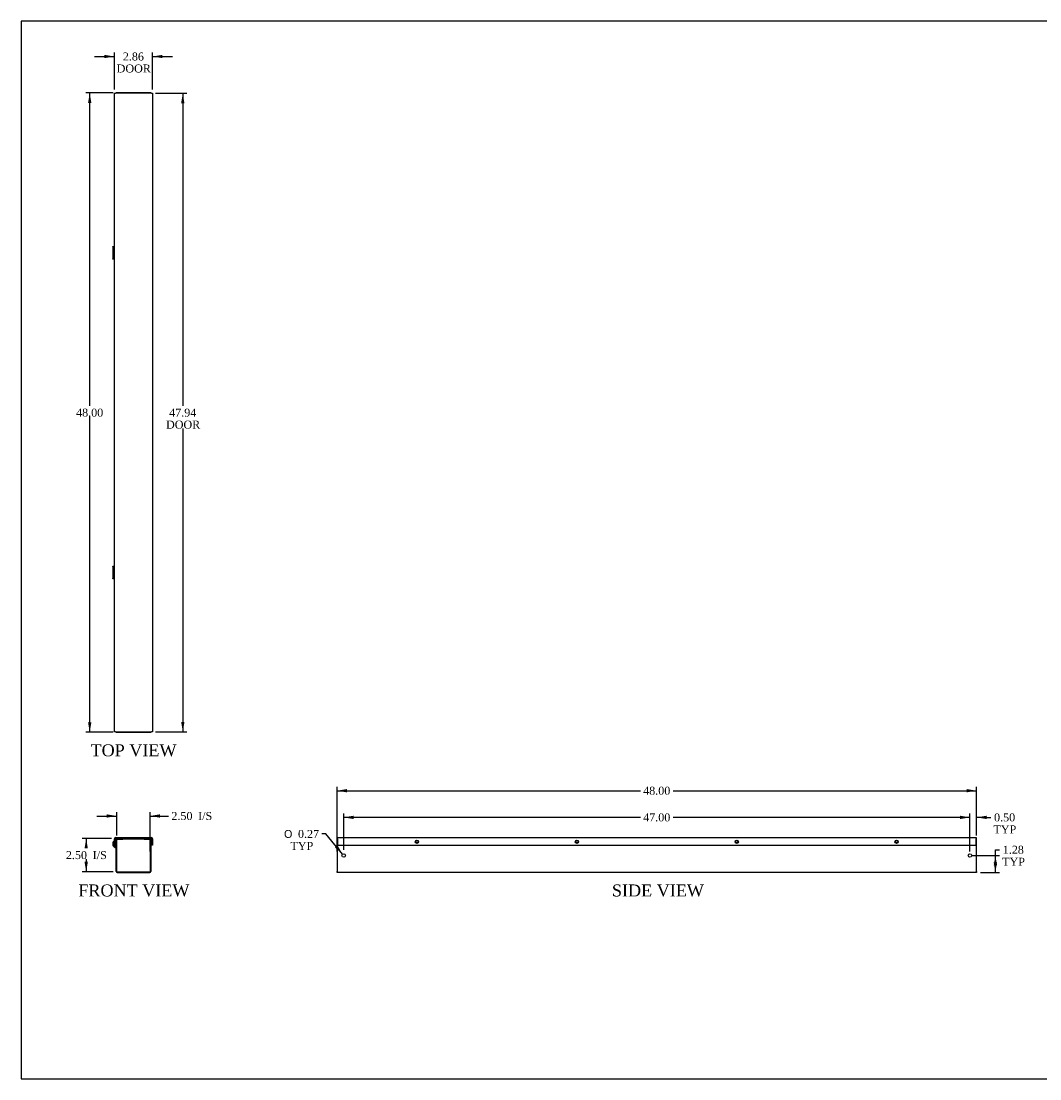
# Model space of a CAD drawing. Header units: inches. Extents: x 0 to 120, y -1 to 80.
# Tile 1 of 3: x 0 to 77, y 0 to 80. Entities that reach past the tile are written whole.
import ezdxf
from ezdxf.enums import TextEntityAlignment as Align

# ---------------------------------------------------------------- set-up
doc = ezdxf.new("R2010")
doc.units = ezdxf.units.IN
doc.header["$MEASUREMENT"] = 0
for name, color, linetype in [('COM55543-13', 7, 'Continuous'), ('COM70727-4', 7, 'Continuous'), ('Default', 7, 'Continuous'), ('QLB20316', 7, 'Continuous')]:
    doc.layers.add(name, color=color, linetype=linetype)
doc.styles.add('SEACAD_Solid_Edge_ANSI1_Symbols', font='txt')
doc.styles.add('SEACAD_Times_New_Roman', font='times.ttf')
doc.dimstyles.new('HAMMOND_(STH_-_120x80)', dxfattribs={"dimtxt": 0.6, "dimasz": 0.75, "dimexe": 0.3, "dimexo": 0.3, "dimgap": 0.15, "dimtad": 0, "dimtih": 1, "dimtoh": 1, "dimzin": 0, "dimdsep": 46, "dimtxsty": 'SEACAD_Times_New_Roman', "dimblk1": '_SE_FILLED', "dimblk2": '_SE_FILLED', "dimsah": 1, "dimcen": 0.3, "dimadec": 0, "dimazin": 0, "dimtfac": 0.8, "dimtofl": 0, "dimtmove": 1, "dimatfit": 3, "dimfxl": 1, "dimtolj": 1, "dimtzin": 0, "dimarcsym": 0})

# ---------------------------------------------------------------- blocks, each defined once
blk = doc.blocks.new('SE')
at = {"layer": 'COM55543-13', "color": 7, "linetype": 'Continuous'}
for p, q in [((7.523, 18.339), (10.215, 18.339)), ((7.523, 18.282), (7.648, 18.282)), ((7.812, 18.282), (9.926, 18.282)), ((10.09, 18.282), (10.215, 18.282)), ((7.437, 17.777), (7.437, 18.253)), ((7.437, 17.777), (7.494, 17.777)), ((7.494, 17.777), (7.494, 18.253)), ((10.244, 18.253), (10.244, 17.777)), ((10.301, 17.777), (10.244, 17.777)), ((10.301, 18.253), (10.301, 17.777))]:
    blk.add_line(p, q, dxfattribs=at)
for centre, radius, start, end in [((7.523, 18.253), 0.086, 90, 180), ((7.523, 18.253), 0.029, 90, 180), ((10.215, 18.253), 0.086, 0, 90), ((10.215, 18.253), 0.029, 0, 90)]:
    blk.add_arc(centre, radius, start, end, dxfattribs=at)
at = {"layer": 'COM70727-4', "color": 7, "linetype": 'Continuous'}
for p, q in [((7.648, 18.282), (7.812, 18.282)), ((7.812, 18.225), (7.812, 18.282)), ((8.062, 18.225), (8.062, 18.282)), ((9.676, 18.225), (9.676, 18.282)), ((9.926, 18.282), (10.09, 18.282)), ((9.926, 18.225), (9.926, 18.282)), ((7.437, 18.084), (7.429, 18.096)), ((7.495, 17.608), (7.515, 17.661)), ((7.495, 17.608), (7.543, 17.59)), ((7.515, 17.661), (7.562, 17.644)), ((7.543, 17.59), (7.562, 17.643)), ((7.562, 15.811), (7.562, 18.196)), ((7.619, 15.811), (7.619, 18.196)), ((7.648, 18.225), (7.812, 18.225)), ((7.812, 18.225), (8.062, 18.225)), ((9.676, 18.225), (9.926, 18.225)), ((9.926, 18.225), (10.09, 18.225)), ((10.119, 18.196), (10.119, 15.811)), ((10.176, 18.196), (10.176, 15.811)), ((7.648, 15.782), (10.09, 15.782)), ((7.648, 15.725), (10.09, 15.725))]:
    blk.add_line(p, q, dxfattribs=at)
for centre, radius, start, end in [((7.648, 18.196), 0.086, 90, 180), ((10.09, 18.196), 0.086, 0, 90), ((7.59, 17.869), 0.278, 125.39796, 250), ((7.59, 17.869), 0.221, 134.32751, 249.99999), ((7.533, 17.563), 0.029, 0.00007, 69.99993), ((7.648, 18.196), 0.029, 90, 180), ((10.09, 18.196), 0.029, 0, 90), ((7.648, 15.811), 0.086, 180, 270), ((7.648, 15.811), 0.029, 180, 270), ((10.09, 15.811), 0.086, 270, 360), ((10.09, 15.811), 0.029, 270, 360)]:
    blk.add_arc(centre, radius, start, end, dxfattribs=at)
at = {"layer": 'QLB20316', "color": 7, "linetype": 'Continuous'}
for p, q in [((7.619, 18.282), (7.619, 18.277)), ((10.119, 18.282), (10.119, 18.277)), ((8.062, 18.252), (9.676, 18.252))]:
    blk.add_line(p, q, dxfattribs=at)
blk = doc.blocks.new('SE3')
at = {"layer": 'COM55543-13', "color": 7, "linetype": 'Continuous'}
for p, q in [((24.181, 18.339), (72.118, 18.339)), ((24.181, 18.253), (24.181, 18.339)), ((72.118, 18.339), (72.118, 18.253)), ((24.181, 18.253), (24.181, 17.777)), ((24.181, 17.777), (72.118, 17.777)), ((72.118, 17.777), (72.118, 18.253))]:
    blk.add_line(p, q, dxfattribs=at)
for centre in [(30.15, 18.027), (42.15, 18.027), (54.15, 18.027), (66.149, 18.027)]:
    blk.add_circle(centre, 0.125, dxfattribs=at)
at = {"layer": 'COM70727-4', "color": 7, "linetype": 'Continuous'}
for p, q in [((24.15, 18.282), (24.181, 18.282)), ((24.15, 18.282), (24.15, 18.196)), ((72.118, 18.282), (72.15, 18.282)), ((72.15, 18.196), (72.15, 18.282)), ((24.15, 18.196), (24.15, 15.811)), ((72.15, 15.811), (72.15, 18.196)), ((24.15, 15.725), (24.15, 15.811)), ((72.15, 15.725), (24.15, 15.725)), ((72.15, 15.811), (72.15, 15.725))]:
    blk.add_line(p, q, dxfattribs=at)
for centre, radius in [((30.15, 18.027), 0.0885), ((42.15, 18.027), 0.0885), ((54.15, 18.027), 0.0885), ((66.15, 18.027), 0.0885), ((24.65, 17.003), 0.133), ((71.65, 17.003), 0.133)]:
    blk.add_circle(centre, radius, dxfattribs=at)
blk = doc.blocks.new('SE5')
at = {"layer": 'COM55543-13', "color": 7, "linetype": 'Continuous'}
for p, q in [((7.437, 74.216), (7.523, 74.216)), ((7.437, 26.279), (7.437, 74.216)), ((10.215, 74.216), (7.523, 74.216)), ((10.215, 74.216), (10.301, 74.216)), ((10.301, 74.216), (10.301, 26.279)), ((7.523, 26.279), (7.437, 26.279)), ((7.523, 26.279), (10.215, 26.279)), ((10.301, 26.279), (10.215, 26.279))]:
    blk.add_line(p, q, dxfattribs=at)
at = {"layer": 'COM70727-4', "color": 7, "linetype": 'Continuous'}
for p, q in [((7.648, 74.247), (7.562, 74.247)), ((7.562, 74.216), (7.562, 74.247)), ((7.812, 74.247), (7.648, 74.247)), ((9.926, 74.247), (7.812, 74.247)), ((7.812, 74.216), (7.812, 74.247)), ((10.09, 74.247), (9.926, 74.247)), ((9.926, 74.247), (9.926, 74.216)), ((10.176, 74.247), (10.09, 74.247)), ((10.176, 74.247), (10.176, 74.216)), ((7.312, 62.707), (7.312, 61.788)), ((7.437, 62.686), (7.429, 62.686)), ((7.429, 61.809), (7.429, 62.686)), ((7.437, 61.809), (7.429, 61.809)), ((7.312, 38.707), (7.312, 37.788)), ((7.437, 38.686), (7.429, 38.686)), ((7.429, 37.809), (7.429, 38.686)), ((7.437, 37.809), (7.429, 37.809)), ((7.562, 26.247), (7.562, 26.279)), ((7.562, 26.247), (7.648, 26.247)), ((7.648, 26.247), (7.812, 26.247)), ((7.812, 26.247), (7.812, 26.279)), ((7.812, 26.247), (9.926, 26.247)), ((9.926, 26.279), (9.926, 26.247)), ((9.926, 26.247), (10.09, 26.247)), ((10.09, 26.247), (10.176, 26.247)), ((10.176, 26.279), (10.176, 26.247))]:
    blk.add_line(p, q, dxfattribs=at)
for points, knots in [([(7.429, 62.686), (7.409, 62.688), (7.39, 62.69), (7.359, 62.694), (7.345, 62.696), (7.325, 62.7), (7.319, 62.702), (7.312, 62.706), (7.312, 62.708), (7.318, 62.712), (7.325, 62.713), (7.345, 62.717), (7.358, 62.719), (7.39, 62.723), (7.408, 62.725), (7.431, 62.727), (7.434, 62.728), (7.437, 62.728)], [0, 0, 0, 0, 0.125, 0.125, 0.25, 0.25, 0.375, 0.375, 0.5, 0.5, 0.625, 0.625, 0.75, 0.75, 0.875, 0.875, 0.8911891, 0.8911891, 0.8911891, 0.8911891]), ([(7.436, 62.689), (7.43, 62.69), (7.424, 62.691), (7.406, 62.694), (7.396, 62.696), (7.38, 62.7), (7.374, 62.702), (7.369, 62.706), (7.369, 62.708), (7.374, 62.712), (7.38, 62.713), (7.395, 62.717), (7.406, 62.719), (7.424, 62.722), (7.43, 62.723), (7.436, 62.724)], [0.0716639, 0.0716639, 0.0716639, 0.0716639, 0.125, 0.125, 0.25, 0.25, 0.375, 0.375, 0.5, 0.5, 0.625, 0.625, 0.75, 0.75, 0.8047333, 0.8047333, 0.8047333, 0.8047333]), ([(7.437, 61.767), (7.434, 61.767), (7.431, 61.767), (7.408, 61.769), (7.39, 61.771), (7.358, 61.775), (7.345, 61.777), (7.325, 61.781), (7.318, 61.783), (7.312, 61.787), (7.312, 61.789), (7.319, 61.793), (7.325, 61.795), (7.345, 61.799), (7.359, 61.801), (7.39, 61.805), (7.409, 61.807), (7.429, 61.809)], [0.1088109, 0.1088109, 0.1088109, 0.1088109, 0.125, 0.125, 0.25, 0.25, 0.375, 0.375, 0.5, 0.5, 0.625, 0.625, 0.75, 0.75, 0.875, 0.875, 1, 1, 1, 1]), ([(7.436, 61.771), (7.43, 61.771), (7.424, 61.772), (7.406, 61.775), (7.395, 61.777), (7.38, 61.781), (7.374, 61.783), (7.369, 61.787), (7.369, 61.789), (7.374, 61.793), (7.38, 61.795), (7.396, 61.799), (7.406, 61.801), (7.424, 61.803), (7.43, 61.804), (7.436, 61.805)], [0.1952668, 0.1952668, 0.1952668, 0.1952668, 0.25, 0.25, 0.375, 0.375, 0.5, 0.5, 0.625, 0.625, 0.75, 0.75, 0.875, 0.875, 0.9283361, 0.9283361, 0.9283361, 0.9283361]), ([(7.429, 38.686), (7.409, 38.688), (7.39, 38.69), (7.359, 38.694), (7.345, 38.696), (7.325, 38.7), (7.319, 38.702), (7.312, 38.706), (7.312, 38.708), (7.318, 38.712), (7.325, 38.713), (7.345, 38.717), (7.358, 38.719), (7.39, 38.723), (7.408, 38.725), (7.431, 38.727), (7.434, 38.728), (7.437, 38.728)], [0, 0, 0, 0, 0.125, 0.125, 0.25, 0.25, 0.375, 0.375, 0.5, 0.5, 0.625, 0.625, 0.75, 0.75, 0.875, 0.875, 0.8911891, 0.8911891, 0.8911891, 0.8911891]), ([(7.436, 38.689), (7.43, 38.69), (7.424, 38.691), (7.406, 38.694), (7.396, 38.696), (7.38, 38.7), (7.374, 38.702), (7.369, 38.706), (7.369, 38.708), (7.374, 38.712), (7.38, 38.713), (7.395, 38.717), (7.406, 38.719), (7.424, 38.722), (7.43, 38.723), (7.436, 38.724)], [0.0716639, 0.0716639, 0.0716639, 0.0716639, 0.125, 0.125, 0.25, 0.25, 0.375, 0.375, 0.5, 0.5, 0.625, 0.625, 0.75, 0.75, 0.8047333, 0.8047333, 0.8047333, 0.8047333]), ([(7.437, 37.767), (7.434, 37.767), (7.431, 37.767), (7.408, 37.769), (7.39, 37.771), (7.358, 37.775), (7.345, 37.777), (7.325, 37.781), (7.318, 37.783), (7.312, 37.787), (7.312, 37.789), (7.319, 37.793), (7.325, 37.795), (7.345, 37.799), (7.359, 37.801), (7.39, 37.805), (7.409, 37.807), (7.429, 37.809)], [0.1088109, 0.1088109, 0.1088109, 0.1088109, 0.125, 0.125, 0.25, 0.25, 0.375, 0.375, 0.5, 0.5, 0.625, 0.625, 0.75, 0.75, 0.875, 0.875, 1, 1, 1, 1]), ([(7.436, 37.771), (7.43, 37.771), (7.424, 37.772), (7.406, 37.775), (7.395, 37.777), (7.38, 37.781), (7.374, 37.783), (7.369, 37.787), (7.369, 37.789), (7.374, 37.793), (7.38, 37.795), (7.396, 37.799), (7.406, 37.801), (7.424, 37.803), (7.43, 37.804), (7.436, 37.805)], [0.1952668, 0.1952668, 0.1952668, 0.1952668, 0.25, 0.25, 0.375, 0.375, 0.5, 0.5, 0.625, 0.625, 0.75, 0.75, 0.875, 0.875, 0.9283361, 0.9283361, 0.9283361, 0.9283361])]:
    blk.add_open_spline(points, degree=3, knots=knots, dxfattribs=at)
blk = doc.blocks.new('DMBLK1349')
at = {"layer": 'Default', "linetype": 'Continuous', "transparency": 16777216}
for points in [[(6.869, 20.09), (6.869, 19.84), (7.619, 19.965)], [(10.869, 20.09), (10.119, 19.965), (10.869, 19.84)]]:
    blk.add_hatch(color=7, dxfattribs=at).paths.add_polyline_path(points)
at = {"layer": 'Default', "color": 7, "linetype": 'Continuous', "transparency": 16777216}
for p, q in [((6.119, 19.965), (7.619, 19.965)), ((7.619, 18.496), (7.619, 20.265)), ((10.119, 17.303), (10.119, 20.265)), ((10.119, 19.965), (11.206, 19.965)), ((11.206, 19.965), (11.506, 19.965))]:
    blk.add_line(p, q, dxfattribs=at)
at = {"layer": 'Default', "color": 7, "linetype": 'Continuous', "transparency": 16777216, "style": 'SEACAD_Times_New_Roman'}
for s, p in [('2.50', (11.716, 20.265)), ('I/S', (13.729, 20.265))]:
    blk.add_text(s, height=0.6, dxfattribs=at).set_placement(p, align=Align.TOP_LEFT)
blk = doc.blocks.new('_SE_FILLED')
at = {"color": 0}
blk.add_line((0, 0), (-1, 0), dxfattribs=at)
blk.add_solid([(0, 0), (-1, -0.1665), (-1, 0.1665), (0, 0)], dxfattribs=at)
blk = doc.blocks.new('DMBLK1350')
at = {"layer": 'Default', "linetype": 'Continuous', "transparency": 16777216}
for points in [[(5.199, 17.532), (5.449, 17.532), (5.324, 18.282)], [(5.199, 16.532), (5.324, 15.782), (5.449, 16.532)]]:
    blk.add_hatch(color=7, dxfattribs=at).paths.add_polyline_path(points)
at = {"layer": 'Default', "color": 7, "linetype": 'Continuous', "transparency": 16777216}
for p, q in [((7.223, 18.282), (5.024, 18.282)), ((5.324, 18.282), (5.324, 17.542)), ((5.324, 16.732), (5.324, 15.782)), ((7.348, 15.782), (5.024, 15.782))]:
    blk.add_line(p, q, dxfattribs=at)
at = {"layer": 'Default', "color": 7, "linetype": 'Continuous', "transparency": 16777216, "style": 'SEACAD_Times_New_Roman'}
for s, p in [('2.50', (3.799, 17.332)), ('I/S', (5.811, 17.332))]:
    blk.add_text(s, height=0.6, dxfattribs=at).set_placement(p, align=Align.TOP_LEFT)
blk = doc.blocks.new('DMBLK1351')
at = {"layer": 'Default', "linetype": 'Continuous', "transparency": 16777216}
for points in [[(6.687, 77.106), (6.687, 76.856), (7.437, 76.981)], [(11.051, 77.106), (10.301, 76.981), (11.051, 76.856)]]:
    blk.add_hatch(color=7, dxfattribs=at).paths.add_polyline_path(points)
at = {"layer": 'Default', "color": 7, "linetype": 'Continuous', "transparency": 16777216}
for p, q in [((7.437, 74.516), (7.437, 77.281)), ((10.301, 74.516), (10.301, 77.281)), ((5.937, 76.981), (7.437, 76.981)), ((10.301, 76.981), (11.801, 76.981))]:
    blk.add_line(p, q, dxfattribs=at)
at = {"layer": 'Default', "color": 7, "linetype": 'Continuous', "transparency": 16777216, "style": 'SEACAD_Times_New_Roman'}
for s, p in [('2.86', (8.073, 77.281)), ('DOOR', (7.611, 76.381))]:
    blk.add_text(s, height=0.6, dxfattribs=at).set_placement(p, align=Align.TOP_LEFT)
blk = doc.blocks.new('DMBLK1352')
at = {"layer": 'Default', "linetype": 'Continuous', "transparency": 16777216}
for points in [[(12.699, 73.466), (12.574, 74.216), (12.449, 73.466)], [(12.699, 27.029), (12.449, 27.029), (12.574, 26.279)]]:
    blk.add_hatch(color=7, dxfattribs=at).paths.add_polyline_path(points)
at = {"layer": 'Default', "color": 7, "linetype": 'Continuous', "transparency": 16777216}
for p, q in [((10.515, 74.216), (12.874, 74.216)), ((12.574, 74.216), (12.574, 50.757)), ((12.574, 49.047), (12.574, 26.279)), ((10.515, 26.279), (12.874, 26.279))]:
    blk.add_line(p, q, dxfattribs=at)
at = {"layer": 'Default', "color": 7, "linetype": 'Continuous', "transparency": 16777216, "style": 'SEACAD_Times_New_Roman'}
for s, p in [('47.94', (11.55, 50.547)), ('DOOR', (11.315, 49.647))]:
    blk.add_text(s, height=0.6, dxfattribs=at).set_placement(p, align=Align.TOP_LEFT)
blk = doc.blocks.new('DMBLK1353')
at = {"layer": 'Default', "linetype": 'Continuous', "transparency": 16777216}
for points in [[(73.686, 16.253), (73.561, 17.003), (73.436, 16.253)], [(73.686, 16.475), (73.436, 16.475), (73.561, 15.725)]]:
    blk.add_hatch(color=7, dxfattribs=at).paths.add_polyline_path(points)
at = {"layer": 'Default', "color": 7, "linetype": 'Continuous', "transparency": 16777216}
for p, q in [((71.817, 17.003), (73.861, 17.003)), ((73.561, 17.432), (73.861, 17.432)), ((73.561, 15.725), (73.561, 17.432)), ((72.45, 15.725), (73.861, 15.725))]:
    blk.add_line(p, q, dxfattribs=at)
at = {"layer": 'Default', "color": 7, "linetype": 'Continuous', "transparency": 16777216, "style": 'SEACAD_Times_New_Roman'}
for s, p in [('1.28', (74.114, 17.732)), ('TYP', (74.071, 16.832))]:
    blk.add_text(s, height=0.6, dxfattribs=at).set_placement(p, align=Align.TOP_LEFT)
blk = doc.blocks.new('DMBLK1354')
at = {"layer": 'Default', "linetype": 'Continuous', "transparency": 16777216}
for points in [[(70.9, 19.987), (70.9, 19.737), (71.65, 19.862)], [(72.9, 19.987), (72.15, 19.862), (72.9, 19.737)]]:
    blk.add_hatch(color=7, dxfattribs=at).paths.add_polyline_path(points)
at = {"layer": 'Default', "color": 7, "linetype": 'Continuous', "transparency": 16777216}
for p, q in [((71.65, 19.862), (70.15, 19.862)), ((71.65, 17.303), (71.65, 20.162)), ((72.15, 18.496), (72.15, 20.162)), ((72.907, 19.862), (72.15, 19.862)), ((72.907, 19.862), (73.207, 19.862))]:
    blk.add_line(p, q, dxfattribs=at)
at = {"layer": 'Default', "color": 7, "linetype": 'Continuous', "transparency": 16777216, "style": 'SEACAD_Times_New_Roman'}
for s, p in [('0.50', (73.46, 20.162)), ('TYP', (73.417, 19.262))]:
    blk.add_text(s, height=0.6, dxfattribs=at).set_placement(p, align=Align.TOP_LEFT)
blk = doc.blocks.new('DMBLK1355')
at = {"layer": 'Default', "linetype": 'Continuous', "transparency": 16777216}
for points in [[(25.4, 19.987), (24.65, 19.862), (25.4, 19.737)], [(70.9, 19.987), (70.9, 19.737), (71.65, 19.862)]]:
    blk.add_hatch(color=7, dxfattribs=at).paths.add_polyline_path(points)
at = {"layer": 'Default', "color": 7, "linetype": 'Continuous', "transparency": 16777216}
for p, q in [((24.65, 17.436), (24.65, 20.162)), ((46.916, 19.862), (24.65, 19.862)), ((71.65, 19.862), (49.383, 19.862)), ((71.65, 17.436), (71.65, 20.162))]:
    blk.add_line(p, q, dxfattribs=at)
at = {"layer": 'Default', "color": 7, "linetype": 'Continuous', "transparency": 16777216, "style": 'SEACAD_Times_New_Roman'}
blk.add_text('47.00', height=0.6, dxfattribs=at).set_placement((47.126, 20.162), align=Align.TOP_LEFT)
blk = doc.blocks.new('DMBLK1358')
at = {"layer": 'Default', "linetype": 'Continuous', "transparency": 16777216}
blk.add_hatch(color=7, dxfattribs=at).paths.add_polyline_path([(23.992, 17.606), (24.565, 17.106), (24.185, 17.765)])
at = {"layer": 'Default', "color": 7, "linetype": 'Continuous', "transparency": 16777216}
for p, q in [((23.321, 18.618), (23.021, 18.618)), ((24.565, 17.106), (23.321, 18.618))]:
    blk.add_line(p, q, dxfattribs=at)
for s, style, p in [('O', 'SEACAD_Solid_Edge_ANSI1_Symbols', (20.175, 18.918)), ('0.27', 'SEACAD_Times_New_Roman', (21.219, 18.918)), ('TYP', 'SEACAD_Times_New_Roman', (20.654, 18.018))]:
    blk.add_text(s, height=0.6, dxfattribs=dict(at, style=style)).set_placement(p, align=Align.TOP_LEFT)
blk = doc.blocks.new('DMBLK1359')
at = {"layer": 'Default', "linetype": 'Continuous', "transparency": 16777216}
for points in [[(5.465, 73.497), (5.715, 73.497), (5.59, 74.247)], [(5.465, 26.997), (5.59, 26.247), (5.715, 26.997)]]:
    blk.add_hatch(color=7, dxfattribs=at).paths.add_polyline_path(points)
at = {"layer": 'Default', "color": 7, "linetype": 'Continuous', "transparency": 16777216}
for p, q in [((7.348, 74.247), (5.29, 74.247)), ((5.59, 50.757), (5.59, 74.247)), ((5.59, 26.247), (5.59, 49.947)), ((7.348, 26.247), (5.29, 26.247))]:
    blk.add_line(p, q, dxfattribs=at)
at = {"layer": 'Default', "color": 7, "linetype": 'Continuous', "transparency": 16777216, "style": 'SEACAD_Times_New_Roman'}
blk.add_text('48.00', height=0.6, dxfattribs=at).set_placement((4.566, 50.547), align=Align.TOP_LEFT)
blk = doc.blocks.new('DMBLK1360')
at = {"layer": 'Default', "linetype": 'Continuous', "transparency": 16777216}
for points in [[(24.9, 21.989), (24.15, 21.864), (24.9, 21.739)], [(71.4, 21.989), (71.4, 21.739), (72.15, 21.864)]]:
    blk.add_hatch(color=7, dxfattribs=at).paths.add_polyline_path(points)
at = {"layer": 'Default', "color": 7, "linetype": 'Continuous', "transparency": 16777216}
for p, q in [((24.15, 17.303), (24.15, 22.164)), ((24.15, 21.864), (46.916, 21.864)), ((49.383, 21.864), (72.15, 21.864)), ((72.15, 18.496), (72.15, 22.164))]:
    blk.add_line(p, q, dxfattribs=at)
at = {"layer": 'Default', "color": 7, "linetype": 'Continuous', "transparency": 16777216, "style": 'SEACAD_Times_New_Roman'}
blk.add_text('48.00', height=0.6, dxfattribs=at).set_placement((47.126, 22.164), align=Align.TOP_LEFT)
blk = doc.blocks.new('BORDER')
at = {"layer": 'Default', "color": 7, "linetype": 'Continuous'}
for p, q in [((0, 27.86), (-41.86, 27.86)), ((-41.86, 27.86), (-41.86, 0)), ((-41.86, 0), (0, 0))]:
    blk.add_line(p, q, dxfattribs=at)

msp = doc.modelspace()

# ---------------------------------------------------------------- block references
at = {"layer": 'Default', "color": 7, "xscale": 2.85, "yscale": 2.85, "zscale": 2.85}
msp.add_blockref('BORDER', (119.744, 0.233), dxfattribs=at)
at = {"layer": 'Default'}
for name in ['SE5', 'SE', 'SE3']:
    msp.add_blockref(name, (0, 0), dxfattribs=at)

# ---------------------------------------------------------------- texts
at = {"layer": 'Default', "color": 7, "linetype": 'Continuous', "style": 'SEACAD_Times_New_Roman'}
for s, p in [('TOP VIEW', (5.65, 25.347)), ('FRONT VIEW', (4.733, 14.825)), ('SIDE VIEW', (44.78, 14.825))]:
    msp.add_text(s, height=0.9, dxfattribs=at).set_placement(p, align=Align.TOP_LEFT)

# ---------------------------------------------------------------- dimensions: what is measured, and where the dimension line sits
at = {"layer": 'Default', "color": 7, "linetype": 'Continuous'}
for base, p1, p2, angle, text, picture, middle, dimtype in [((7.437, 76.981), (7.437, 74.216), (10.301, 74.216), 0, '\\A1;<>\\PDOOR', 'DMBLK1351', (8.869, 76.981), 161), ((5.59, 74.247), (7.648, 26.247), (10.09, 74.247), 90, '\\A1;<>', 'DMBLK1359', (5.59, 50.247), 160), ((12.574, 74.216), (10.215, 74.216), (10.215, 26.279), 270, '\\A1;<>\\PDOOR', 'DMBLK1352', (12.574, 50.247), 161), ((5.324, 15.782), (7.523, 18.282), (7.648, 15.782), 90, '\\A1;<> I/S', 'DMBLK1350', (5.324, 17.032), 160)]:
    dim = msp.add_linear_dim(base=base, p1=p1, p2=p2, angle=angle, text=text, dimstyle='HAMMOND_(STH_-_120x80)', override={"dimtmove": 0}, dxfattribs=at)
    dim.commit()
    dim.dimension.update_dxf_attribs({"geometry": picture, "text_midpoint": middle, "dimtype": dimtype})
for base, p1, p2, picture, middle in [((72.15, 21.864), (24.15, 17.003), (72.15, 15.811), 'DMBLK1360', (48.15, 21.864)), ((24.65, 19.862), (71.65, 17.136), (24.65, 17.136), 'DMBLK1355', (48.15, 19.862))]:
    dim = msp.add_linear_dim(base=base, p1=p1, p2=p2, text='\\A1;<>', dimstyle='HAMMOND_(STH_-_120x80)', override={"dimtmove": 0}, dxfattribs=at)
    dim.commit()
    dim.dimension.update_dxf_attribs({"geometry": picture, "text_midpoint": middle, "dimtype": 160})
for base, p1, p2, text, picture, middle in [((10.119, 19.965), (7.619, 15.811), (10.119, 17.003), '\\A1;<> I/S', 'DMBLK1349', (11.506, 19.965)), ((71.65, 19.862), (72.15, 15.811), (71.65, 17.003), '\\A1;<>\\PTYP', 'DMBLK1354', (73.207, 19.862))]:
    dim = msp.add_linear_dim(base=base, p1=p1, p2=p2, text=text, dimstyle='HAMMOND_(STH_-_120x80)', dxfattribs=at)
    dim.commit()
    dim.dimension.update_dxf_attribs({"geometry": picture, "text_midpoint": middle, "dimtype": 160})
dim = msp.add_diameter_dim_2p(p1=(24.734, 16.901), p2=(24.565, 17.106), text='\\A1;<>\\PTYP', dimstyle='HAMMOND_(STH_-_120x80)', override={"dimtmove": 0}, dxfattribs=at)
dim.commit()
dim.dimension.update_dxf_attribs({"geometry": 'DMBLK1358', "text_midpoint": (23.021, 18.618), "dimtype": 163})
dim = msp.add_linear_dim(base=(73.561, 17.003), p1=(72.15, 15.725), p2=(71.517, 17.003), angle=90, text='\\A1;<>\\PTYP', dimstyle='HAMMOND_(STH_-_120x80)', dxfattribs=at)
dim.commit()
dim.dimension.update_dxf_attribs({"geometry": 'DMBLK1353', "text_midpoint": (73.861, 17.432), "dimtype": 160})

doc.saveas('drawing.dxf')
